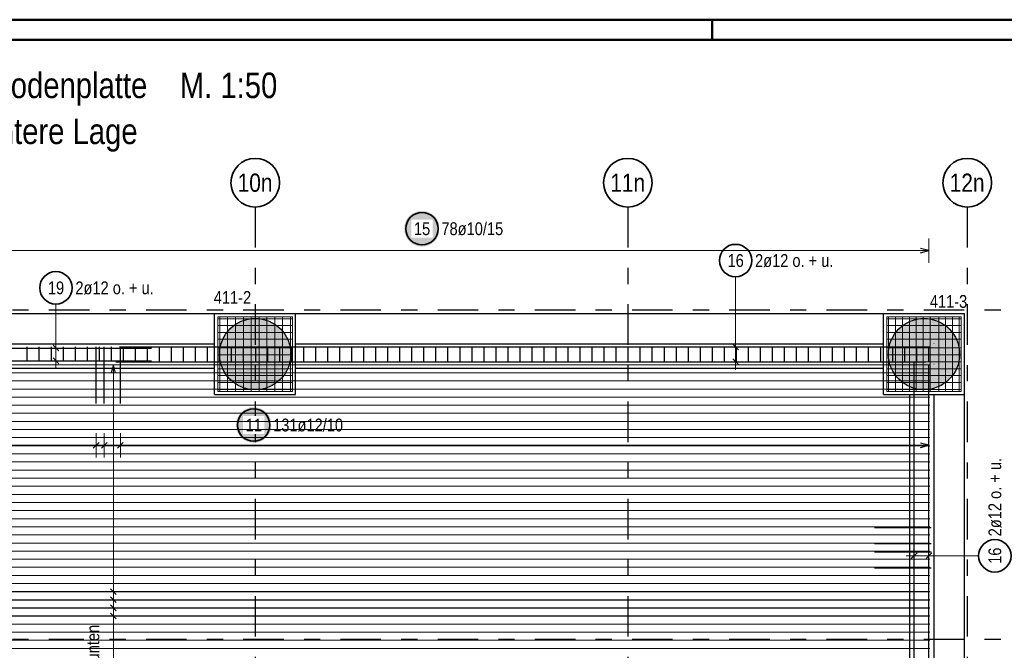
# Model space of a CAD drawing. Header units: millimetres. Extents: x -1.9 to 32.6, y 0 to 21.
# Tile 56 of 59: x 16 to 22, y 17.1 to 21. Entities that reach past the tile are written whole.
import ezdxf
from ezdxf.enums import TextEntityAlignment as Align

# ---------------------------------------------------------------- set-up
doc = ezdxf.new("R2010")
doc.units = ezdxf.units.MM
doc.linetypes.add('DASHDOTX2', pattern=[2, 1, -0.5, 0, -0.5])
doc.layers.add('Achsen', color=7, linetype='Continuous', lineweight=20)
doc.layers.add('nplo Bewehrung', color=7, linetype='Continuous', lineweight=20)
doc.styles.add('Arial Narrow', font='ARIALN.TTF')

msp = doc.modelspace()

# ---------------------------------------------------------------- hatches: boundary and pattern name
at = {"lineweight": 13, "true_color": 0xd7ffd7}
for points in [[(17.624988, 18.962544), (17.624968, 18.96551), (17.624908, 18.968475), (17.624808, 18.97144), (17.624668, 18.974403), (17.624488, 18.977364), (17.624269, 18.980322), (17.624009, 18.983277), (17.623709, 18.986228), (17.62337, 18.989175), (17.622991, 18.992117), (17.622573, 18.995054), (17.622115, 18.997984), (17.621617, 19.000908), (17.62108, 19.003826), (17.620504, 19.006736), (17.619888, 19.009637), (17.619234, 19.01253), (17.618541, 19.015415), (17.617808, 19.018289), (17.617037, 19.021153), (17.616228, 19.024007), (17.61538, 19.02685), (17.614494, 19.02968), (17.61357, 19.032499), (17.612607, 19.035305), (17.611607, 19.038098), (17.61057, 19.040877), (17.609495, 19.043641), (17.608383, 19.046391), (17.607234, 19.049126), (17.606048, 19.051845), (17.604826, 19.054548), (17.603567, 19.057234), (17.602273, 19.059903), (17.600942, 19.062554), (17.599576, 19.065187), (17.598174, 19.067801), (17.596738, 19.070396), (17.595266, 19.072971), (17.59376, 19.075527), (17.592219, 19.078062), (17.590645, 19.080576), (17.589036, 19.083068), (17.587395, 19.085539), (17.58572, 19.087987), (17.584012, 19.090412), (17.582272, 19.092814), (17.580499, 19.095193), (17.578695, 19.097547), (17.576859, 19.099877), (17.574992, 19.102182), (17.573093, 19.104461), (17.571165, 19.106715), (17.569206, 19.108942), (17.567217, 19.111143), (17.565199, 19.113317), (17.563151, 19.115463), (17.561075, 19.117582), (17.55897, 19.119672), (17.556838, 19.121734), (17.554678, 19.123767), (17.55249, 19.125771), (17.550276, 19.127744), (17.548036, 19.129688), (17.545769, 19.131602), (17.543477, 19.133485), (17.54116, 19.135336), (17.538817, 19.137157), (17.536451, 19.138945), (17.534061, 19.140702), (17.531647, 19.142426), (17.52921, 19.144117), (17.526751, 19.145775), (17.524269, 19.1474), (17.521766, 19.148992), (17.519241, 19.150549), (17.516696, 19.152073), (17.514131, 19.153562), (17.511545, 19.155016), (17.50894, 19.156435), (17.506317, 19.157819), (17.503675, 19.159167), (17.501015, 19.16048), (17.498337, 19.161757), (17.495643, 19.162997), (17.492932, 19.164201), (17.490205, 19.165369), (17.487463, 19.166499), (17.484705, 19.167593), (17.481933, 19.168649), (17.479147, 19.169668), (17.476348, 19.170649), (17.473536, 19.171592), (17.470711, 19.172497), (17.467874, 19.173364), (17.465026, 19.174193), (17.462167, 19.174983), (17.459297, 19.175735), (17.456418, 19.176448), (17.453529, 19.177122), (17.450632, 19.177757), (17.447726, 19.178352), (17.444812, 19.178909), (17.441892, 19.179426), (17.438964, 19.179904), (17.43603, 19.180343), (17.433091, 19.180741), (17.430147, 19.1811), (17.427197, 19.18142), (17.424244, 19.181699), (17.421288, 19.181939), (17.418328, 19.182139), (17.415366, 19.182299), (17.412402, 19.182419), (17.409437, 19.182499), (17.406471, 19.182539), (17.403505, 19.182539), (17.400539, 19.182499), (17.397574, 19.182419), (17.39461, 19.182299), (17.391648, 19.182139), (17.388688, 19.181939), (17.385732, 19.181699), (17.382779, 19.18142), (17.37983, 19.1811), (17.376885, 19.180741), (17.373946, 19.180343), (17.371012, 19.179904), (17.368084, 19.179426), (17.365164, 19.178909), (17.36225, 19.178352), (17.359344, 19.177757), (17.356447, 19.177122), (17.353558, 19.176448), (17.350679, 19.175735), (17.347809, 19.174983), (17.34495, 19.174193), (17.342102, 19.173364), (17.339265, 19.172497), (17.33644, 19.171592), (17.333628, 19.170649), (17.330829, 19.169668), (17.328043, 19.168649), (17.325271, 19.167593), (17.322513, 19.166499), (17.319771, 19.165369), (17.317044, 19.164201), (17.314333, 19.162997), (17.311639, 19.161757), (17.308961, 19.16048), (17.306301, 19.159167), (17.303659, 19.157819), (17.301036, 19.156435), (17.298431, 19.155016), (17.295845, 19.153562), (17.29328, 19.152073), (17.290735, 19.150549), (17.28821, 19.148992), (17.285707, 19.1474), (17.283225, 19.145775), (17.280766, 19.144117), (17.278329, 19.142426), (17.275915, 19.140702), (17.273525, 19.138945), (17.271159, 19.137157), (17.268816, 19.135336), (17.266499, 19.133485), (17.264207, 19.131602), (17.26194, 19.129688), (17.2597, 19.127744), (17.257486, 19.125771), (17.255298, 19.123767), (17.253138, 19.121734), (17.251006, 19.119672), (17.248901, 19.117582), (17.246825, 19.115463), (17.244777, 19.113317), (17.242759, 19.111143), (17.24077, 19.108942), (17.238811, 19.106715), (17.236883, 19.104461), (17.234985, 19.102182), (17.233117, 19.099877), (17.231281, 19.097547), (17.229477, 19.095193), (17.227704, 19.092814), (17.225964, 19.090412), (17.224256, 19.087987), (17.222581, 19.085539), (17.22094, 19.083068), (17.219331, 19.080576), (17.217757, 19.078062), (17.216216, 19.075527), (17.21471, 19.072971), (17.213239, 19.070396), (17.211802, 19.067801), (17.2104, 19.065187), (17.209034, 19.062554), (17.207703, 19.059903), (17.206409, 19.057234), (17.20515, 19.054548), (17.203928, 19.051845), (17.202742, 19.049126), (17.201593, 19.046391), (17.200481, 19.043641), (17.199406, 19.040877), (17.198369, 19.038098), (17.197369, 19.035305), (17.196407, 19.032499), (17.195482, 19.02968), (17.194596, 19.02685), (17.193748, 19.024007), (17.192939, 19.021153), (17.192168, 19.018289), (17.191436, 19.015415), (17.190742, 19.01253), (17.190088, 19.009637), (17.189472, 19.006736), (17.188896, 19.003826), (17.188359, 19.000908), (17.187861, 18.997984), (17.187403, 18.995054), (17.186985, 18.992117), (17.186606, 18.989175), (17.186267, 18.986228), (17.185967, 18.983277), (17.185708, 18.980322), (17.185488, 18.977364), (17.185308, 18.974403), (17.185168, 18.97144), (17.185068, 18.968475), (17.185008, 18.96551), (17.184988, 18.962544), (17.185008, 18.959577), (17.185068, 18.956612), (17.185168, 18.953647), (17.185308, 18.950684), (17.185488, 18.947723), (17.185708, 18.944765), (17.185967, 18.94181), (17.186267, 18.938859), (17.186606, 18.935912), (17.186985, 18.93297), (17.187403, 18.930034), (17.187861, 18.927103), (17.188359, 18.924179), (17.188896, 18.921261), (17.189472, 18.918352), (17.190088, 18.91545), (17.190742, 18.912557), (17.191436, 18.909673), (17.192168, 18.906798), (17.192939, 18.903934), (17.193748, 18.90108), (17.194596, 18.898238), (17.195482, 18.895407), (17.196407, 18.892588), (17.197369, 18.889782), (17.198369, 18.88699), (17.199406, 18.884211), (17.200481, 18.881446), (17.201593, 18.878696), (17.202742, 18.875961), (17.203928, 18.873242), (17.20515, 18.870539), (17.206409, 18.867853), (17.207703, 18.865185), (17.209034, 18.862534), (17.2104, 18.859901), (17.211802, 18.857286), (17.213239, 18.854691), (17.21471, 18.852116), (17.216216, 18.84956), (17.217757, 18.847025), (17.219331, 18.844511), (17.22094, 18.842019), (17.222581, 18.839548), (17.224256, 18.8371), (17.225964, 18.834675), (17.227704, 18.832273), (17.229477, 18.829894), (17.231281, 18.82754), (17.233117, 18.82521), (17.234985, 18.822905), (17.236883, 18.820626), (17.238811, 18.818372), (17.24077, 18.816145), (17.242759, 18.813944), (17.244777, 18.81177), (17.246825, 18.809624), (17.248901, 18.807505), (17.251006, 18.805415), (17.253138, 18.803353), (17.255298, 18.80132), (17.257486, 18.799317), (17.2597, 18.797343), (17.26194, 18.795399), (17.264207, 18.793485), (17.266499, 18.791603), (17.268816, 18.789751), (17.271159, 18.787931), (17.273525, 18.786142), (17.275915, 18.784386), (17.278329, 18.782662), (17.280766, 18.78097), (17.283225, 18.779312), (17.285707, 18.777687), (17.28821, 18.776095), (17.290735, 18.774538), (17.29328, 18.773014), (17.295845, 18.771526), (17.298431, 18.770071), (17.301036, 18.768652), (17.303659, 18.767268), (17.306301, 18.76592), (17.308961, 18.764607), (17.311639, 18.76333), (17.314333, 18.76209), (17.317044, 18.760886), (17.319771, 18.759718), (17.322513, 18.758588), (17.325271, 18.757494), (17.328043, 18.756438), (17.330829, 18.75542), (17.333628, 18.754438), (17.33644, 18.753495), (17.339265, 18.75259), (17.342102, 18.751723), (17.34495, 18.750894), (17.347809, 18.750104), (17.350679, 18.749352), (17.353558, 18.74864), (17.356447, 18.747966), (17.359344, 18.747331), (17.36225, 18.746735), (17.365164, 18.746178), (17.368084, 18.745661), (17.371012, 18.745183), (17.373946, 18.744745), (17.376885, 18.744346), (17.37983, 18.743987), (17.382779, 18.743668), (17.385732, 18.743388), (17.388688, 18.743148), (17.391648, 18.742948), (17.39461, 18.742789), (17.397574, 18.742669), (17.400539, 18.742589), (17.403505, 18.742549), (17.406471, 18.742549), (17.409437, 18.742589), (17.412402, 18.742669), (17.415366, 18.742789), (17.418328, 18.742948), (17.421288, 18.743148), (17.424244, 18.743388), (17.427197, 18.743668), (17.430147, 18.743987), (17.433091, 18.744346), (17.43603, 18.744745), (17.438964, 18.745183), (17.441892, 18.745661), (17.444812, 18.746178), (17.447726, 18.746735), (17.450632, 18.747331), (17.453529, 18.747966), (17.456418, 18.74864), (17.459297, 18.749352), (17.462167, 18.750104), (17.465026, 18.750894), (17.467874, 18.751723), (17.470711, 18.75259), (17.473536, 18.753495), (17.476348, 18.754438), (17.479147, 18.75542), (17.481933, 18.756438), (17.484705, 18.757494), (17.487463, 18.758588), (17.490205, 18.759718), (17.492932, 18.760886), (17.495643, 18.76209), (17.498337, 18.76333), (17.501015, 18.764607), (17.503675, 18.76592), (17.506317, 18.767268), (17.50894, 18.768652), (17.511545, 18.770071), (17.514131, 18.771526), (17.516696, 18.773014), (17.519241, 18.774538), (17.521766, 18.776095), (17.524269, 18.777687), (17.526751, 18.779312), (17.52921, 18.78097), (17.531647, 18.782662), (17.534061, 18.784386), (17.536451, 18.786142), (17.538817, 18.787931), (17.54116, 18.789751), (17.543477, 18.791603), (17.545769, 18.793485), (17.548036, 18.795399), (17.550276, 18.797343), (17.55249, 18.799317), (17.554678, 18.80132), (17.556838, 18.803353), (17.55897, 18.805415), (17.561075, 18.807505), (17.563151, 18.809624), (17.565199, 18.81177), (17.567217, 18.813944), (17.569206, 18.816145), (17.571165, 18.818372), (17.573093, 18.820626), (17.574992, 18.822905), (17.576859, 18.82521), (17.578695, 18.82754), (17.580499, 18.829894), (17.582272, 18.832273), (17.584012, 18.834675), (17.58572, 18.8371), (17.587395, 18.839548), (17.589036, 18.842019), (17.590645, 18.844511), (17.592219, 18.847025), (17.59376, 18.84956), (17.595266, 18.852116), (17.596738, 18.854691), (17.598174, 18.857286), (17.599576, 18.859901), (17.600942, 18.862534), (17.602273, 18.865185), (17.603567, 18.867853), (17.604826, 18.870539), (17.606048, 18.873242), (17.607234, 18.875961), (17.608383, 18.878696), (17.609495, 18.881446), (17.61057, 18.884211), (17.611607, 18.88699), (17.612607, 18.889782), (17.61357, 18.892588), (17.614494, 18.895407), (17.61538, 18.898238), (17.616228, 18.90108), (17.617037, 18.903934), (17.617808, 18.906798), (17.618541, 18.909673), (17.619234, 18.912557), (17.619888, 18.91545), (17.620504, 18.918352), (17.62108, 18.921261), (17.621617, 18.924179), (17.622115, 18.927103), (17.622573, 18.930034), (17.622991, 18.93297), (17.62337, 18.935912), (17.623709, 18.938859), (17.624009, 18.94181), (17.624269, 18.944765), (17.624488, 18.947723), (17.624668, 18.950684), (17.624808, 18.953647), (17.624908, 18.956612), (17.624968, 18.959577)], [(21.753167, 18.962544), (21.753147, 18.96551), (21.753087, 18.968475), (21.752987, 18.97144), (21.752848, 18.974403), (21.752668, 18.977364), (21.752448, 18.980322), (21.752188, 18.983277), (21.751889, 18.986228), (21.75155, 18.989175), (21.751171, 18.992117), (21.750752, 18.995054), (21.750294, 18.997984), (21.749796, 19.000908), (21.749259, 19.003826), (21.748683, 19.006736), (21.748068, 19.009637), (21.747413, 19.01253), (21.74672, 19.015415), (21.745988, 19.018289), (21.745217, 19.021153), (21.744407, 19.024007), (21.743559, 19.02685), (21.742673, 19.02968), (21.741749, 19.032499), (21.740787, 19.035305), (21.739787, 19.038098), (21.738749, 19.040877), (21.737675, 19.043641), (21.736562, 19.046391), (21.735414, 19.049126), (21.734228, 19.051845), (21.733005, 19.054548), (21.731747, 19.057234), (21.730452, 19.059903), (21.729121, 19.062554), (21.727755, 19.065187), (21.726354, 19.067801), (21.724917, 19.070396), (21.723445, 19.072971), (21.721939, 19.075527), (21.720399, 19.078062), (21.718824, 19.080576), (21.717216, 19.083068), (21.715574, 19.085539), (21.713899, 19.087987), (21.712191, 19.090412), (21.710451, 19.092814), (21.708679, 19.095193), (21.706874, 19.097547), (21.705038, 19.099877), (21.703171, 19.102182), (21.701273, 19.104461), (21.699344, 19.106715), (21.697385, 19.108942), (21.695396, 19.111143), (21.693378, 19.113317), (21.691331, 19.115463), (21.689254, 19.117582), (21.68715, 19.119672), (21.685017, 19.121734), (21.682857, 19.123767), (21.68067, 19.125771), (21.678456, 19.127744), (21.676215, 19.129688), (21.673948, 19.131602), (21.671656, 19.133485), (21.669339, 19.135336), (21.666997, 19.137157), (21.66463, 19.138945), (21.66224, 19.140702), (21.659826, 19.142426), (21.657389, 19.144117), (21.65493, 19.145775), (21.652448, 19.1474), (21.649945, 19.148992), (21.647421, 19.150549), (21.644876, 19.152073), (21.64231, 19.153562), (21.639725, 19.155016), (21.63712, 19.156435), (21.634496, 19.157819), (21.631854, 19.159167), (21.629194, 19.16048), (21.626517, 19.161757), (21.623822, 19.162997), (21.621111, 19.164201), (21.618384, 19.165369), (21.615642, 19.166499), (21.612885, 19.167593), (21.610113, 19.168649), (21.607327, 19.169668), (21.604527, 19.170649), (21.601715, 19.171592), (21.59889, 19.172497), (21.596054, 19.173364), (21.593205, 19.174193), (21.590346, 19.174983), (21.587477, 19.175735), (21.584597, 19.176448), (21.581709, 19.177122), (21.578811, 19.177757), (21.575905, 19.178352), (21.572992, 19.178909), (21.570071, 19.179426), (21.567143, 19.179904), (21.56421, 19.180343), (21.56127, 19.180741), (21.558326, 19.1811), (21.555377, 19.18142), (21.552424, 19.181699), (21.549467, 19.181939), (21.546508, 19.182139), (21.543546, 19.182299), (21.540582, 19.182419), (21.537617, 19.182499), (21.534651, 19.182539), (21.531684, 19.182539), (21.528718, 19.182499), (21.525753, 19.182419), (21.522789, 19.182299), (21.519827, 19.182139), (21.516868, 19.181939), (21.513911, 19.181699), (21.510958, 19.18142), (21.508009, 19.1811), (21.505064, 19.180741), (21.502125, 19.180343), (21.499191, 19.179904), (21.496264, 19.179426), (21.493343, 19.178909), (21.490429, 19.178352), (21.487524, 19.177757), (21.484626, 19.177122), (21.481737, 19.176448), (21.478858, 19.175735), (21.475988, 19.174983), (21.473129, 19.174193), (21.470281, 19.173364), (21.467444, 19.172497), (21.46462, 19.171592), (21.461807, 19.170649), (21.459008, 19.169668), (21.456222, 19.168649), (21.45345, 19.167593), (21.450693, 19.166499), (21.44795, 19.165369), (21.445224, 19.164201), (21.442513, 19.162997), (21.439818, 19.161757), (21.437141, 19.16048), (21.434481, 19.159167), (21.431839, 19.157819), (21.429215, 19.156435), (21.42661, 19.155016), (21.424025, 19.153562), (21.421459, 19.152073), (21.418914, 19.150549), (21.41639, 19.148992), (21.413886, 19.1474), (21.411405, 19.145775), (21.408945, 19.144117), (21.406509, 19.142426), (21.404095, 19.140702), (21.401704, 19.138945), (21.399338, 19.137157), (21.396996, 19.135336), (21.394678, 19.133485), (21.392386, 19.131602), (21.39012, 19.129688), (21.387879, 19.127744), (21.385665, 19.125771), (21.383478, 19.123767), (21.381317, 19.121734), (21.379185, 19.119672), (21.37708, 19.117582), (21.375004, 19.115463), (21.372957, 19.113317), (21.370939, 19.111143), (21.36895, 19.108942), (21.366991, 19.106715), (21.365062, 19.104461), (21.363164, 19.102182), (21.361297, 19.099877), (21.359461, 19.097547), (21.357656, 19.095193), (21.355884, 19.092814), (21.354143, 19.090412), (21.352436, 19.087987), (21.350761, 19.085539), (21.349119, 19.083068), (21.347511, 19.080576), (21.345936, 19.078062), (21.344396, 19.075527), (21.342889, 19.072971), (21.341418, 19.070396), (21.339981, 19.067801), (21.33858, 19.065187), (21.337213, 19.062554), (21.335883, 19.059903), (21.334588, 19.057234), (21.333329, 19.054548), (21.332107, 19.051845), (21.330921, 19.049126), (21.329772, 19.046391), (21.32866, 19.043641), (21.327585, 19.040877), (21.326548, 19.038098), (21.325548, 19.035305), (21.324586, 19.032499), (21.323662, 19.02968), (21.322776, 19.02685), (21.321928, 19.024007), (21.321118, 19.021153), (21.320347, 19.018289), (21.319615, 19.015415), (21.318921, 19.01253), (21.318267, 19.009637), (21.317652, 19.006736), (21.317075, 19.003826), (21.316538, 19.000908), (21.316041, 18.997984), (21.315583, 18.995054), (21.315164, 18.992117), (21.314785, 18.989175), (21.314446, 18.986228), (21.314147, 18.983277), (21.313887, 18.980322), (21.313667, 18.977364), (21.313487, 18.974403), (21.313347, 18.97144), (21.313247, 18.968475), (21.313187, 18.96551), (21.313167, 18.962544), (21.313187, 18.959577), (21.313247, 18.956612), (21.313347, 18.953647), (21.313487, 18.950684), (21.313667, 18.947723), (21.313887, 18.944765), (21.314147, 18.94181), (21.314446, 18.938859), (21.314785, 18.935912), (21.315164, 18.93297), (21.315583, 18.930034), (21.316041, 18.927103), (21.316538, 18.924179), (21.317075, 18.921261), (21.317652, 18.918352), (21.318267, 18.91545), (21.318921, 18.912557), (21.319615, 18.909673), (21.320347, 18.906798), (21.321118, 18.903934), (21.321928, 18.90108), (21.322776, 18.898238), (21.323662, 18.895407), (21.324586, 18.892588), (21.325548, 18.889782), (21.326548, 18.88699), (21.327585, 18.884211), (21.32866, 18.881446), (21.329772, 18.878696), (21.330921, 18.875961), (21.332107, 18.873242), (21.333329, 18.870539), (21.334588, 18.867853), (21.335883, 18.865185), (21.337213, 18.862534), (21.33858, 18.859901), (21.339981, 18.857286), (21.341418, 18.854691), (21.342889, 18.852116), (21.344396, 18.84956), (21.345936, 18.847025), (21.347511, 18.844511), (21.349119, 18.842019), (21.350761, 18.839548), (21.352436, 18.8371), (21.354143, 18.834675), (21.355884, 18.832273), (21.357656, 18.829894), (21.359461, 18.82754), (21.361297, 18.82521), (21.363164, 18.822905), (21.365062, 18.820626), (21.366991, 18.818372), (21.36895, 18.816145), (21.370939, 18.813944), (21.372957, 18.81177), (21.375004, 18.809624), (21.37708, 18.807505), (21.379185, 18.805415), (21.381317, 18.803353), (21.383478, 18.80132), (21.385665, 18.799317), (21.387879, 18.797343), (21.39012, 18.795399), (21.392386, 18.793485), (21.394678, 18.791603), (21.396996, 18.789751), (21.399338, 18.787931), (21.401704, 18.786142), (21.404095, 18.784386), (21.406509, 18.782662), (21.408945, 18.78097), (21.411405, 18.779312), (21.413886, 18.777687), (21.41639, 18.776095), (21.418914, 18.774538), (21.421459, 18.773014), (21.424025, 18.771526), (21.42661, 18.770071), (21.429215, 18.768652), (21.431839, 18.767268), (21.434481, 18.76592), (21.437141, 18.764607), (21.439818, 18.76333), (21.442513, 18.76209), (21.445224, 18.760886), (21.44795, 18.759718), (21.450693, 18.758588), (21.45345, 18.757494), (21.456222, 18.756438), (21.459008, 18.75542), (21.461807, 18.754438), (21.46462, 18.753495), (21.467444, 18.75259), (21.470281, 18.751723), (21.473129, 18.750894), (21.475988, 18.750104), (21.478858, 18.749352), (21.481737, 18.74864), (21.484626, 18.747966), (21.487524, 18.747331), (21.490429, 18.746735), (21.493343, 18.746178), (21.496264, 18.745661), (21.499191, 18.745183), (21.502125, 18.744745), (21.505064, 18.744346), (21.508009, 18.743987), (21.510958, 18.743668), (21.513911, 18.743388), (21.516868, 18.743148), (21.519827, 18.742948), (21.522789, 18.742789), (21.525753, 18.742669), (21.528718, 18.742589), (21.531684, 18.742549), (21.534651, 18.742549), (21.537617, 18.742589), (21.540582, 18.742669), (21.543546, 18.742789), (21.546508, 18.742948), (21.549467, 18.743148), (21.552424, 18.743388), (21.555377, 18.743668), (21.558326, 18.743987), (21.56127, 18.744346), (21.56421, 18.744745), (21.567143, 18.745183), (21.570071, 18.745661), (21.572992, 18.746178), (21.575905, 18.746735), (21.578811, 18.747331), (21.581709, 18.747966), (21.584597, 18.74864), (21.587477, 18.749352), (21.590346, 18.750104), (21.593205, 18.750894), (21.596054, 18.751723), (21.59889, 18.75259), (21.601715, 18.753495), (21.604527, 18.754438), (21.607327, 18.75542), (21.610113, 18.756438), (21.612885, 18.757494), (21.615642, 18.758588), (21.618384, 18.759718), (21.621111, 18.760886), (21.623822, 18.76209), (21.626517, 18.76333), (21.629194, 18.764607), (21.631854, 18.76592), (21.634496, 18.767268), (21.63712, 18.768652), (21.639725, 18.770071), (21.64231, 18.771526), (21.644876, 18.773014), (21.647421, 18.774538), (21.649945, 18.776095), (21.652448, 18.777687), (21.65493, 18.779312), (21.657389, 18.78097), (21.659826, 18.782662), (21.66224, 18.784386), (21.66463, 18.786142), (21.666997, 18.787931), (21.669339, 18.789751), (21.671656, 18.791603), (21.673948, 18.793485), (21.676215, 18.795399), (21.678456, 18.797343), (21.68067, 18.799317), (21.682857, 18.80132), (21.685017, 18.803353), (21.68715, 18.805415), (21.689254, 18.807505), (21.691331, 18.809624), (21.693378, 18.81177), (21.695396, 18.813944), (21.697385, 18.816145), (21.699344, 18.818372), (21.701273, 18.820626), (21.703171, 18.822905), (21.705038, 18.82521), (21.706874, 18.82754), (21.708679, 18.829894), (21.710451, 18.832273), (21.712191, 18.834675), (21.713899, 18.8371), (21.715574, 18.839548), (21.717216, 18.842019), (21.718824, 18.844511), (21.720399, 18.847025), (21.721939, 18.84956), (21.723445, 18.852116), (21.724917, 18.854691), (21.726354, 18.857286), (21.727755, 18.859901), (21.729121, 18.862534), (21.730452, 18.865185), (21.731747, 18.867853), (21.733005, 18.870539), (21.734228, 18.873242), (21.735414, 18.875961), (21.736562, 18.878696), (21.737675, 18.881446), (21.738749, 18.884211), (21.739787, 18.88699), (21.740787, 18.889782), (21.741749, 18.892588), (21.742673, 18.895407), (21.743559, 18.898238), (21.744407, 18.90108), (21.745217, 18.903934), (21.745988, 18.906798), (21.74672, 18.909673), (21.747413, 18.912557), (21.748068, 18.91545), (21.748683, 18.918352), (21.749259, 18.921261), (21.749796, 18.924179), (21.750294, 18.927103), (21.750752, 18.930034), (21.751171, 18.93297), (21.75155, 18.935912), (21.751889, 18.938859), (21.752188, 18.94181), (21.752448, 18.944765), (21.752668, 18.947723), (21.752848, 18.950684), (21.752987, 18.953647), (21.753087, 18.956612), (21.753147, 18.959577)]]:
    msp.add_hatch(color=254, dxfattribs=at).paths.add_polyline_path(points)
at = {"layer": 'Achsen', "lineweight": 25, "true_color": 0xffffff}
for points in [[(18.544429, 19.735808), (18.544362, 19.739646), (18.544161, 19.743481), (18.543826, 19.747306), (18.543358, 19.751117), (18.542758, 19.754909), (18.542025, 19.758678), (18.541161, 19.762419), (18.540168, 19.766128), (18.539045, 19.769799), (18.537795, 19.77343), (18.536419, 19.777014), (18.534919, 19.780549), (18.533296, 19.784028), (18.531553, 19.787449), (18.529692, 19.790808), (18.527714, 19.794099), (18.525623, 19.797319), (18.523421, 19.800464), (18.52111, 19.80353), (18.518694, 19.806514), (18.516175, 19.809412), (18.513556, 19.81222), (18.510841, 19.814935), (18.508033, 19.817553), (18.505135, 19.820072), (18.502152, 19.822489), (18.499085, 19.824799), (18.49594, 19.827002), (18.49272, 19.829093), (18.489429, 19.83107), (18.486071, 19.832932), (18.48265, 19.834675), (18.47917, 19.836298), (18.475635, 19.837798), (18.472051, 19.839174), (18.468421, 19.840424), (18.464749, 19.841546), (18.46104, 19.84254), (18.457299, 19.843404), (18.45353, 19.844136), (18.449738, 19.844737), (18.445927, 19.845205), (18.442102, 19.84554), (18.438268, 19.845741), (18.434429, 19.845808), (18.43059, 19.845741), (18.426756, 19.84554), (18.422931, 19.845205), (18.41912, 19.844737), (18.415327, 19.844136), (18.411558, 19.843404), (18.407817, 19.84254), (18.404109, 19.841546), (18.400437, 19.840424), (18.396807, 19.839174), (18.393222, 19.837798), (18.389688, 19.836298), (18.386208, 19.834675), (18.382787, 19.832932), (18.379429, 19.83107), (18.376138, 19.829093), (18.372918, 19.827002), (18.369772, 19.824799), (18.366706, 19.822489), (18.363722, 19.820072), (18.360824, 19.817553), (18.358016, 19.814935), (18.355301, 19.81222), (18.352683, 19.809412), (18.350164, 19.806514), (18.347748, 19.80353), (18.345437, 19.800464), (18.343235, 19.797319), (18.341143, 19.794099), (18.339166, 19.790808), (18.337305, 19.787449), (18.335561, 19.784028), (18.333939, 19.780549), (18.332439, 19.777014), (18.331063, 19.77343), (18.329813, 19.769799), (18.32869, 19.766128), (18.327696, 19.762419), (18.326833, 19.758678), (18.3261, 19.754909), (18.325499, 19.751117), (18.325031, 19.747306), (18.324697, 19.743481), (18.324496, 19.739646), (18.324429, 19.735808), (18.324496, 19.731969), (18.324697, 19.728134), (18.325031, 19.724309), (18.325499, 19.720498), (18.3261, 19.716706), (18.326833, 19.712937), (18.327696, 19.709196), (18.32869, 19.705487), (18.329813, 19.701816), (18.331063, 19.698185), (18.332439, 19.694601), (18.333939, 19.691067), (18.335561, 19.687587), (18.337305, 19.684166), (18.339166, 19.680808), (18.341143, 19.677516), (18.343235, 19.674296), (18.345437, 19.671151), (18.347748, 19.668085), (18.350164, 19.665101), (18.352683, 19.662203), (18.355301, 19.659395), (18.358016, 19.65668), (18.360824, 19.654062), (18.363722, 19.651543), (18.366706, 19.649126), (18.369772, 19.646816), (18.372918, 19.644613), (18.376138, 19.642522), (18.379429, 19.640545), (18.382787, 19.638683), (18.386208, 19.63694), (18.389688, 19.635318), (18.393222, 19.633817), (18.396807, 19.632441), (18.400437, 19.631191), (18.404109, 19.630069), (18.407817, 19.629075), (18.411558, 19.628211), (18.415327, 19.627479), (18.41912, 19.626878), (18.422931, 19.62641), (18.426756, 19.626075), (18.43059, 19.625875), (18.434429, 19.625808), (18.438268, 19.625875), (18.442102, 19.626075), (18.445927, 19.62641), (18.449738, 19.626878), (18.45353, 19.627479), (18.457299, 19.628211), (18.46104, 19.629075), (18.464749, 19.630069), (18.468421, 19.631191), (18.472051, 19.632441), (18.475635, 19.633817), (18.47917, 19.635318), (18.48265, 19.63694), (18.486071, 19.638683), (18.489429, 19.640545), (18.49272, 19.642522), (18.49594, 19.644613), (18.499085, 19.646816), (18.502152, 19.649126), (18.505135, 19.651543), (18.508033, 19.654062), (18.510841, 19.65668), (18.513556, 19.659395), (18.516175, 19.662203), (18.518694, 19.665101), (18.52111, 19.668085), (18.523421, 19.671151), (18.525623, 19.674296), (18.527714, 19.677516), (18.529692, 19.680808), (18.531553, 19.684166), (18.533296, 19.687587), (18.534919, 19.691067), (18.536419, 19.694601), (18.537795, 19.698185), (18.539045, 19.701816), (18.540168, 19.705487), (18.541161, 19.709196), (18.542025, 19.712937), (18.542758, 19.716706), (18.543358, 19.720498), (18.543826, 19.724309), (18.544161, 19.728134)], [(17.505834, 18.525), (17.505767, 18.528839), (17.505566, 18.532673), (17.505232, 18.536498), (17.504764, 18.540309), (17.504163, 18.544101), (17.503431, 18.54787), (17.502567, 18.551611), (17.501573, 18.55532), (17.500451, 18.558992), (17.499201, 18.562622), (17.497825, 18.566207), (17.496324, 18.569741), (17.494702, 18.573221), (17.492959, 18.576642), (17.491097, 18.58), (17.48912, 18.583291), (17.487028, 18.586511), (17.484826, 18.589656), (17.482516, 18.592723), (17.480099, 18.595707), (17.47758, 18.598604), (17.474962, 18.601412), (17.472247, 18.604127), (17.469439, 18.606746), (17.466541, 18.609265), (17.463557, 18.611681), (17.460491, 18.613992), (17.457346, 18.616194), (17.454125, 18.618285), (17.450834, 18.620263), (17.447476, 18.622124), (17.444055, 18.623867), (17.440575, 18.62549), (17.437041, 18.62699), (17.433457, 18.628366), (17.429826, 18.629616), (17.426154, 18.630739), (17.422446, 18.631733), (17.418705, 18.632596), (17.414936, 18.633329), (17.411143, 18.633929), (17.407332, 18.634397), (17.403508, 18.634732), (17.399673, 18.634933), (17.395834, 18.635), (17.391995, 18.634933), (17.388161, 18.634732), (17.384336, 18.634397), (17.380525, 18.633929), (17.376733, 18.633329), (17.372964, 18.632596), (17.369223, 18.631733), (17.365514, 18.630739), (17.361842, 18.629616), (17.358212, 18.628366), (17.354628, 18.62699), (17.351093, 18.62549), (17.347614, 18.623867), (17.344192, 18.622124), (17.340834, 18.620263), (17.337543, 18.618285), (17.334323, 18.616194), (17.331178, 18.613992), (17.328112, 18.611681), (17.325128, 18.609265), (17.32223, 18.606746), (17.319422, 18.604127), (17.316707, 18.601412), (17.314088, 18.598604), (17.311569, 18.595707), (17.309153, 18.592723), (17.306842, 18.589656), (17.30464, 18.586511), (17.302549, 18.583291), (17.300572, 18.58), (17.29871, 18.576642), (17.296967, 18.573221), (17.295344, 18.569741), (17.293844, 18.566207), (17.292468, 18.562622), (17.291218, 18.558992), (17.290096, 18.55532), (17.289102, 18.551611), (17.288238, 18.54787), (17.287505, 18.544101), (17.286905, 18.540309), (17.286437, 18.536498), (17.286102, 18.532673), (17.285901, 18.528839), (17.285834, 18.525), (17.285901, 18.521161), (17.286102, 18.517327), (17.286437, 18.513502), (17.286905, 18.509691), (17.287505, 18.505899), (17.288238, 18.50213), (17.289102, 18.498389), (17.290096, 18.49468), (17.291218, 18.491008), (17.292468, 18.487378), (17.293844, 18.483793), (17.295344, 18.480259), (17.296967, 18.476779), (17.29871, 18.473358), (17.300572, 18.47), (17.302549, 18.466709), (17.30464, 18.463489), (17.306842, 18.460344), (17.309153, 18.457277), (17.311569, 18.454293), (17.314088, 18.451396), (17.316707, 18.448588), (17.319422, 18.445873), (17.32223, 18.443254), (17.325128, 18.440735), (17.328112, 18.438319), (17.331178, 18.436008), (17.334323, 18.433806), (17.337543, 18.431715), (17.340834, 18.429737), (17.344192, 18.427876), (17.347614, 18.426133), (17.351093, 18.42451), (17.354628, 18.42301), (17.358212, 18.421634), (17.361842, 18.420384), (17.365514, 18.419261), (17.369223, 18.418267), (17.372964, 18.417404), (17.376733, 18.416671), (17.380525, 18.416071), (17.384336, 18.415603), (17.388161, 18.415268), (17.391995, 18.415067), (17.395834, 18.415), (17.399673, 18.415067), (17.403508, 18.415268), (17.407332, 18.415603), (17.411143, 18.416071), (17.414936, 18.416671), (17.418705, 18.417404), (17.422446, 18.418267), (17.426154, 18.419261), (17.429826, 18.420384), (17.433457, 18.421634), (17.437041, 18.42301), (17.440575, 18.42451), (17.444055, 18.426133), (17.447476, 18.427876), (17.450834, 18.429737), (17.454125, 18.431715), (17.457346, 18.433806), (17.460491, 18.436008), (17.463557, 18.438319), (17.466541, 18.440735), (17.469439, 18.443254), (17.472247, 18.445873), (17.474962, 18.448588), (17.47758, 18.451396), (17.480099, 18.454293), (17.482516, 18.457277), (17.484826, 18.460344), (17.487028, 18.463489), (17.48912, 18.466709), (17.491097, 18.47), (17.492959, 18.473358), (17.494702, 18.476779), (17.496324, 18.480259), (17.497825, 18.483793), (17.499201, 18.487378), (17.500451, 18.491008), (17.501573, 18.49468), (17.502567, 18.498389), (17.503431, 18.50213), (17.504163, 18.505899), (17.504764, 18.509691), (17.505232, 18.513502), (17.505566, 18.517327)]]:
    msp.add_hatch(color=7, dxfattribs=at).paths.add_polyline_path(points)

# ---------------------------------------------------------------- linework, layer by layer
at = {"color": 4, "linetype": 'Continuous', "lineweight": 50}
for p, q in [((29.725, 21.025), (0, 21.025)), ((20.225, 21.025), (20.225, 20.9)), ((29.6, 20.9), (0.5, 20.9))]:
    msp.add_line(p, q, dxfattribs=at)
at = {"color": 5, "linetype": 'Continuous', "lineweight": 18, "ltscale": 2}
for p, q in [((16.175, 19.271054), (16.175, 19.049847)), ((16.175, 18.870707), (16.175, 19.049847)), ((16.1, 18.999847), (16.25, 18.999847)), ((16.1, 18.920707), (16.25, 18.920707))]:
    msp.add_line(p, q, dxfattribs=at)
at = {"color": 3, "linetype": 'Continuous', "lineweight": 25}
for p, q in [((15.355281, 19.212544), (17.154602, 19.212544)), ((17.154602, 18.712544), (17.154602, 19.212544)), ((17.154602, 19.212544), (17.654602, 19.212544)), ((17.654602, 18.712544), (17.654602, 19.212544)), ((17.654602, 19.212544), (21.282781, 19.212544)), ((21.282781, 18.712544), (21.282781, 19.212544)), ((21.282781, 19.212544), (21.782781, 19.212544)), ((21.782781, 18.712544), (21.782781, 19.212544)), ((15.355281, 19.025044), (17.154602, 19.025044)), ((17.654602, 19.025044), (21.282781, 19.025044)), ((15.355281, 18.875044), (17.154602, 18.875044)), ((17.654602, 18.875044), (21.282781, 18.875044)), ((17.154602, 18.712544), (17.654602, 18.712544)), ((21.282781, 18.712544), (21.782781, 18.712544)), ((21.445049, 16.375039), (21.445049, 18.712544)), ((21.595049, 16.375039), (21.595049, 18.712544)), ((21.782781, 16.375039), (21.782781, 18.712544))]:
    msp.add_line(p, q, dxfattribs=at)
at = {"color": 3, "linetype": 'Continuous', "lineweight": 25, "ltscale": 2}
for p, q in [((15.148337, 18.999847), (16.76465, 18.999847)), ((16.157322, 19.017525), (16.192678, 18.98217)), ((15.148337, 18.920707), (16.76465, 18.920707)), ((16.157322, 18.938385), (16.192678, 18.903029))]:
    msp.add_line(p, q, dxfattribs=at)
at = {"color": 2, "linetype": 'Continuous', "lineweight": 35, "ltscale": 2}
msp.add_circle((16.175, 19.371054), 0.1, dxfattribs=at)
at = {"color": 9, "linetype": 'Continuous', "lineweight": 0}
msp.add_circle((21.594961, 18.900042), 0.000555, dxfattribs=at)
at = {"layer": 'Achsen', "color": 3, "linetype": 'DASHDOTX2', "lineweight": 25, "ltscale": 0.25}
for p, q in [((17.404965, 19.869562), (17.404965, 10.31573)), ((19.704965, 19.869562), (19.704965, 10.31573)), ((21.799965, 19.869562), (21.799965, 10.31573)), ((14.331419, 19.235042), (25.285818, 19.235042)), ((14.331419, 17.205042), (25.285818, 17.205042))]:
    msp.add_line(p, q, dxfattribs=at)
at = {"layer": 'Achsen', "color": 5, "linetype": 'Continuous', "lineweight": 18, "ltscale": 2}
for p, q in [((21.562461, 19.525424), (21.562461, 19.675424)), ((21.562461, 19.600424), (15.849961, 19.600424)), ((20.370164, 19.439441), (20.370164, 19.056815)), ((20.370164, 18.865622), (20.370164, 19.056815)), ((20.295164, 19.006815), (20.445164, 19.006815)), ((20.295164, 18.915622), (20.445164, 18.915622)), ((16.604833, 18.897044), (16.454833, 18.897044)), ((16.529833, 12.948045), (16.529833, 18.897044)), ((16.42323, 18.325), (16.42323, 18.475)), ((16.473122, 18.325), (16.473122, 18.475)), ((16.572904, 18.325), (16.572904, 18.475)), ((21.562049, 18.325), (21.562049, 18.475)), ((21.562049, 18.4), (15.076161, 18.4)), ((21.472202, 17.643313), (21.472202, 17.793313)), ((21.563395, 17.643313), (21.563395, 17.793313)), ((21.613395, 17.718313), (21.422202, 17.718313)), ((21.870366, 17.718313), (21.613395, 17.718313)), ((16.454833, 17.497279), (16.604833, 17.497279)), ((16.454833, 17.447288), (16.604833, 17.447288)), ((16.454833, 17.397296), (16.604833, 17.397296)), ((16.454833, 17.347305), (16.604833, 17.347305))]:
    msp.add_line(p, q, dxfattribs=at)
at = {"layer": 'Achsen', "color": 3, "linetype": 'Continuous', "lineweight": 25, "ltscale": 2}
for p, q in [((21.562461, 19.600424), (21.512461, 19.613821)), ((21.512461, 19.587026), (21.562461, 19.600424)), ((20.352487, 19.024492), (20.387842, 18.989137)), ((15.998338, 18.917542), (15.998338, 19.007542)), ((16.072526, 18.917542), (16.072526, 19.007542)), ((16.146714, 18.917542), (16.146714, 19.007542)), ((16.220903, 18.917542), (16.220903, 19.007542)), ((16.295091, 18.917542), (16.295091, 19.007542)), ((16.369279, 18.917542), (16.369279, 19.007542)), ((16.42323, 18.657544), (16.42323, 19.007544)), ((16.443468, 18.917542), (16.443468, 19.007542)), ((16.473122, 18.657544), (16.473122, 19.007544)), ((16.517656, 18.917542), (16.517656, 19.007542)), ((16.567208, 19.006815), (21.567208, 19.006815)), ((16.572904, 18.657544), (16.572904, 19.007544)), ((16.591844, 18.917542), (16.591844, 19.007542)), ((16.666033, 18.917542), (16.666033, 19.007542)), ((16.740221, 18.917542), (16.740221, 19.007542)), ((16.814409, 18.917542), (16.814409, 19.007542)), ((16.888598, 18.917542), (16.888598, 19.007542)), ((16.962786, 18.917542), (16.962786, 19.007542)), ((17.036974, 18.917542), (17.036974, 19.007542)), ((17.111162, 18.917542), (17.111162, 19.007542)), ((17.185351, 18.917542), (17.185351, 19.007542)), ((17.259539, 18.917542), (17.259539, 19.007542)), ((17.333727, 18.917542), (17.333727, 19.007542)), ((17.407916, 18.917542), (17.407916, 19.007542)), ((17.482104, 18.917542), (17.482104, 19.007542)), ((17.556292, 18.917542), (17.556292, 19.007542)), ((17.630481, 18.917542), (17.630481, 19.007542)), ((17.704669, 18.917542), (17.704669, 19.007542)), ((17.778857, 18.917542), (17.778857, 19.007542)), ((17.853046, 18.917542), (17.853046, 19.007542)), ((17.927234, 18.917542), (17.927234, 19.007542)), ((18.001422, 18.917542), (18.001422, 19.007542)), ((18.075611, 18.917542), (18.075611, 19.007542)), ((18.149799, 18.917542), (18.149799, 19.007542)), ((18.223987, 18.917542), (18.223987, 19.007542)), ((18.298175, 18.917542), (18.298175, 19.007542)), ((18.372364, 18.917542), (18.372364, 19.007542)), ((18.446552, 18.917542), (18.446552, 19.007542)), ((18.52074, 18.917542), (18.52074, 19.007542)), ((18.594929, 18.917542), (18.594929, 19.007542)), ((18.669117, 18.917542), (18.669117, 19.007542)), ((18.743305, 18.917542), (18.743305, 19.007542)), ((18.817494, 18.917542), (18.817494, 19.007542)), ((18.891682, 18.917542), (18.891682, 19.007542)), ((18.96587, 18.917542), (18.96587, 19.007542)), ((19.040059, 18.917542), (19.040059, 19.007542)), ((19.114247, 18.917542), (19.114247, 19.007542)), ((19.188435, 18.917542), (19.188435, 19.007542)), ((19.262624, 18.917542), (19.262624, 19.007542)), ((19.336812, 18.917542), (19.336812, 19.007542)), ((19.411, 18.917542), (19.411, 19.007542)), ((19.485188, 18.917542), (19.485188, 19.007542)), ((19.559377, 18.917542), (19.559377, 19.007542)), ((19.633565, 18.917542), (19.633565, 19.007542)), ((19.707753, 18.917542), (19.707753, 19.007542)), ((19.781942, 18.917542), (19.781942, 19.007542)), ((19.85613, 18.917542), (19.85613, 19.007542)), ((19.930318, 18.917542), (19.930318, 19.007542)), ((20.004507, 18.917542), (20.004507, 19.007542)), ((20.078695, 18.917542), (20.078695, 19.007542)), ((20.152883, 18.917542), (20.152883, 19.007542)), ((20.227072, 18.917542), (20.227072, 19.007542)), ((20.30126, 18.917542), (20.30126, 19.007542)), ((20.375448, 18.917542), (20.375448, 19.007542)), ((20.449637, 18.917542), (20.449637, 19.007542)), ((20.523825, 18.917542), (20.523825, 19.007542)), ((20.598013, 18.917542), (20.598013, 19.007542)), ((20.672201, 18.917542), (20.672201, 19.007542)), ((20.74639, 18.917542), (20.74639, 19.007542)), ((20.820578, 18.917542), (20.820578, 19.007542)), ((20.894766, 18.917542), (20.894766, 19.007542)), ((20.968955, 18.917542), (20.968955, 19.007542)), ((21.043143, 18.917542), (21.043143, 19.007542)), ((21.117331, 18.917542), (21.117331, 19.007542)), ((21.19152, 18.917542), (21.19152, 19.007542)), ((21.265708, 18.917542), (21.265708, 19.007542)), ((21.339896, 18.917542), (21.339896, 19.007542)), ((21.414085, 18.917542), (21.414085, 19.007542)), ((21.488273, 18.917542), (21.488273, 19.007542)), ((21.562461, 18.917542), (21.562461, 19.007542)), ((16.544534, 18.915622), (21.544534, 18.915622)), ((20.352487, 18.933299), (20.387842, 18.897944)), ((21.472202, 13.915356), (21.472202, 18.915356)), ((16.529833, 18.897044), (16.516436, 18.847044)), ((16.543231, 18.847044), (16.529833, 18.897044)), ((21.563395, 13.892683), (21.563395, 18.892683)), ((16.405552, 18.382322), (16.440908, 18.417678)), ((16.455444, 18.382322), (16.490799, 18.417678)), ((16.555227, 18.382322), (16.590582, 18.417678)), ((21.562049, 18.4), (21.512049, 18.413397)), ((21.512049, 18.386603), (21.562049, 18.4)), ((21.227549, 17.893067), (21.577549, 17.893067)), ((21.227549, 17.79316), (21.577549, 17.79316)), ((21.227549, 17.743207), (21.577549, 17.743207)), ((21.454524, 17.700635), (21.489879, 17.73599)), ((21.545717, 17.700635), (21.581072, 17.73599)), ((21.227549, 17.6433), (21.577549, 17.6433)), ((16.512156, 17.514957), (16.547511, 17.479602)), ((15.068161, 17.497279), (21.567549, 17.497279)), ((15.068161, 17.447288), (21.567549, 17.447288)), ((16.512156, 17.464965), (16.547511, 17.42961)), ((15.068161, 17.397296), (21.567549, 17.397296)), ((16.512156, 17.414974), (16.547511, 17.379618)), ((15.068161, 17.347305), (21.567549, 17.347305)), ((16.512156, 17.364982), (16.547511, 17.329627))]:
    msp.add_line(p, q, dxfattribs=at)
at = {"layer": 'Achsen', "color": 2, "linetype": 'Continuous', "lineweight": 35}
for centre in [(17.404965, 20.019562), (19.704965, 20.019562), (21.799965, 20.019562)]:
    msp.add_circle(centre, 0.15, dxfattribs=at)
at = {"layer": 'Achsen', "color": 2, "linetype": 'Continuous', "lineweight": 35, "ltscale": 2}
for centre in [(18.434429, 19.735808), (20.370164, 19.539441), (17.395834, 18.525), (21.970366, 17.718313)]:
    msp.add_circle(centre, 0.1, dxfattribs=at)
at = {"layer": 'Achsen', "color": 9, "linetype": 'Continuous', "lineweight": 0}
for centre in [(21.595206, 19.027348), (21.451668, 18.943354)]:
    msp.add_circle(centre, 0.000555, dxfattribs=at)
at = {"layer": 'nplo Bewehrung', "color": 9, "linetype": 'Continuous', "lineweight": 0, "ltscale": 2}
for p, q in [((17.634602, 19.192544), (17.174602, 19.192544)), ((17.174602, 19.192544), (17.174602, 18.732544)), ((17.177102, 19.180544), (17.632102, 19.180544)), ((17.186602, 18.735042), (17.186602, 19.190042)), ((17.235046, 18.735042), (17.235046, 19.190042)), ((17.283491, 18.735042), (17.283491, 19.190042)), ((17.331935, 18.735042), (17.331935, 19.190042)), ((17.380379, 18.735042), (17.380379, 19.190042)), ((17.428824, 18.735042), (17.428824, 19.190042)), ((17.477268, 18.735042), (17.477268, 19.190042)), ((17.525713, 18.735042), (17.525713, 19.190042)), ((17.634602, 19.192544), (17.572102, 19.192544)), ((17.574157, 18.735042), (17.574157, 19.190042)), ((17.622602, 18.735042), (17.622602, 19.190042)), ((17.634602, 19.130044), (17.634602, 19.192544)), ((17.634602, 18.732544), (17.634602, 19.192544)), ((21.762781, 19.192544), (21.302781, 19.192544)), ((21.302781, 19.192544), (21.302781, 18.732544)), ((21.305281, 19.180544), (21.760281, 19.180544)), ((21.314781, 18.735044), (21.314781, 19.190044)), ((21.357448, 18.735044), (21.357448, 19.190044)), ((21.400114, 18.735044), (21.400114, 19.190044)), ((21.442781, 18.735044), (21.442781, 19.190044)), ((21.485448, 18.735044), (21.485448, 19.190044)), ((21.528114, 18.735044), (21.528114, 19.190044)), ((21.570781, 18.735044), (21.570781, 19.190044)), ((21.624781, 18.735044), (21.624781, 19.190044)), ((21.666781, 18.735044), (21.666781, 19.190044)), ((21.762781, 19.192544), (21.700281, 19.192544)), ((21.708781, 18.735044), (21.708781, 19.190044)), ((21.750781, 18.735044), (21.750781, 19.190044)), ((21.762781, 19.130044), (21.762781, 19.192544)), ((21.762781, 18.732544), (21.762781, 19.192544)), ((17.177102, 19.138544), (17.632102, 19.138544)), ((17.177102, 19.096544), (17.632102, 19.096544)), ((21.305281, 19.138544), (21.760281, 19.138544)), ((21.305281, 19.096544), (21.760281, 19.096544)), ((17.177102, 19.054544), (17.632102, 19.054544)), ((21.305281, 19.054544), (21.760281, 19.054544)), ((17.177102, 19.000544), (17.632102, 19.000544)), ((21.305281, 19.000544), (21.760281, 19.000544)), ((17.177102, 18.957877), (17.632102, 18.957877)), ((17.177102, 18.91521), (17.632102, 18.91521)), ((21.305281, 18.957877), (21.760281, 18.957877)), ((21.305281, 18.91521), (21.760281, 18.91521)), ((15.070661, 18.897044), (21.570049, 18.897044)), ((15.070661, 18.847052), (21.570049, 18.847052)), ((17.177102, 18.872544), (17.632102, 18.872544)), ((21.305281, 18.872544), (21.760281, 18.872544)), ((15.070661, 18.79706), (21.570049, 18.79706)), ((17.177102, 18.829877), (17.632102, 18.829877)), ((17.177102, 18.78721), (17.632102, 18.78721)), ((21.305281, 18.829877), (21.760281, 18.829877)), ((21.305281, 18.78721), (21.760281, 18.78721)), ((15.070661, 18.747069), (21.570049, 18.747069)), ((17.174602, 18.732544), (17.634602, 18.732544)), ((17.177102, 18.744544), (17.632102, 18.744544)), ((21.302781, 18.732544), (21.762781, 18.732544)), ((21.305281, 18.744544), (21.760281, 18.744544)), ((15.070661, 18.697077), (21.570049, 18.697077)), ((15.070661, 18.647086), (21.570049, 18.647086)), ((15.070661, 18.397128), (21.570049, 18.397128)), ((15.070661, 18.347136), (21.570049, 18.347136)), ((15.070661, 18.297144), (21.570049, 18.297144)), ((15.070661, 18.247153), (21.570049, 18.247153)), ((15.070661, 18.197161), (21.570049, 18.197161)), ((15.070661, 18.14717), (21.570049, 18.14717)), ((15.070661, 18.097178), (21.570049, 18.097178)), ((15.070661, 18.047186), (21.570049, 18.047186)), ((15.070661, 17.997195), (21.570049, 17.997195)), ((15.070661, 17.947203), (21.570049, 17.947203)), ((15.070661, 17.897212), (21.570049, 17.897212)), ((15.070661, 17.84722), (21.570049, 17.84722)), ((15.070661, 17.797228), (21.570049, 17.797228)), ((15.070661, 17.747237), (21.570049, 17.747237)), ((15.070661, 17.697245), (21.570049, 17.697245)), ((15.070661, 17.647254), (21.570049, 17.647254)), ((15.070661, 17.597262), (21.570049, 17.597262)), ((15.070661, 17.54727), (21.570049, 17.54727))]:
    msp.add_line(p, q, dxfattribs=at)
at = {"layer": 'nplo Bewehrung', "color": 3, "linetype": 'Continuous', "lineweight": 25}
for centre in [(17.404988, 18.962544), (21.533167, 18.962544)]:
    msp.add_circle(centre, 0.22, dxfattribs=at)

# ---------------------------------------------------------------- texts
at = {"color": 2, "lineweight": 35, "style": 'Arial Narrow'}
for s, p in [('411-2', (17.149339, 19.27251)), ('411-3', (21.569069, 19.247831))]:
    msp.add_text(s, height=0.07875, dxfattribs=at).set_placement(p)
at = {"color": 2, "lineweight": 35, "char_height": 0.07875, "attachment_point": 1, "line_spacing_factor": 0.9, "style": 'Arial Narrow'}
for s, insert in [('19', (16.125387, 19.410429)), ('2ø12 o. + u.', (16.295, 19.410429))]:
    msp.add_mtext(s, dxfattribs=dict(at, insert=insert))
at = {"layer": 'Achsen', "color": 1, "lineweight": 70, "style": 'Arial Narrow'}
for s, p in [('Bewehrung Bodenplatte    M. 1:50', (14.813308, 20.541475)), ('Obere und untere Lage', (14.813308, 20.257975))]:
    msp.add_text(s, height=0.1575, dxfattribs=at).set_placement(p)
at = {"layer": 'Achsen', "color": 4, "lineweight": 50, "style": 'Arial Narrow'}
for s, p in [('10n', (17.404165, 20.019562)), ('11n', (19.704165, 20.019562)), ('12n', (21.799165, 20.019562))]:
    msp.add_text(s, height=0.1125, dxfattribs=at).set_placement(p, align=Align.MIDDLE_CENTER)
at = {"layer": 'Achsen', "color": 2, "lineweight": 35, "char_height": 0.07875, "attachment_point": 1, "line_spacing_factor": 0.9, "style": 'Arial Narrow'}
for s, insert in [('16', (20.320552, 19.578816)), ('2ø12 o. + u.', (20.490164, 19.578816))]:
    msp.add_mtext(s, dxfattribs=dict(at, insert=insert))
at = {"layer": 'Achsen', "color": 2, "lineweight": 35, "char_height": 0.07875, "attachment_point": 1, "rotation": 90, "line_spacing_factor": 0.9, "style": 'Arial Narrow'}
for s, insert in [('2ø12 o. + u.', (21.930991, 17.838313)), ('16', (21.930991, 17.6687))]:
    msp.add_mtext(s, dxfattribs=dict(at, insert=insert))

# ---------------------------------------------------------------- next in the draw order: texts
at = {"layer": 'Achsen', "color": 2, "lineweight": 35, "char_height": 0.07875, "attachment_point": 1, "line_spacing_factor": 0.9, "style": 'Arial Narrow', "bg_fill": 3, "box_fill_scale": 1.2, "bg_fill_color": 256, "bg_fill_true_color": 13158600, "bg_fill_transparency": 0}
for s, insert in [('15', (18.384816, 19.775183)), ('78ø10/15', (18.554429, 19.775183)), ('11', (17.346222, 18.564375)), ('131ø12/10', (17.515834, 18.564375))]:
    msp.add_mtext(s, dxfattribs=dict(at, insert=insert))
at = {"layer": 'Achsen', "color": 2, "lineweight": 35, "insert": (16.364007, 16.306663), "char_height": 0.07875, "attachment_point": 1, "rotation": 90, "line_spacing_factor": 0.9, "style": 'Arial Narrow', "bg_fill": 3, "box_fill_scale": 1.2, "bg_fill_color": 256, "bg_fill_true_color": 13158600, "bg_fill_transparency": 0}
msp.add_mtext('120ø12/10 oben + unten', dxfattribs=at)

# ---------------------------------------------------------------- next in the draw order: linework, layer by layer
at = {"layer": 'nplo Bewehrung', "color": 9, "linetype": 'Continuous', "lineweight": 0, "ltscale": 2}
for p, q in [((15.070661, 18.597094), (21.570049, 18.597094)), ((15.070661, 18.547102), (21.570049, 18.547102)), ((15.070661, 18.497111), (21.570049, 18.497111)), ((15.070661, 18.447119), (21.570049, 18.447119)), ((15.070661, 17.497279), (21.570049, 17.497279)), ((15.070661, 17.447287), (21.570049, 17.447287)), ((15.070661, 17.397296), (21.570049, 17.397296)), ((15.070661, 17.347304), (21.570049, 17.347304)), ((15.070661, 17.297313), (21.570049, 17.297313)), ((15.070661, 17.247321), (21.570049, 17.247321)), ((15.070661, 17.197329), (21.570049, 17.197329)), ((15.070661, 17.147338), (21.570049, 17.147338))]:
    msp.add_line(p, q, dxfattribs=at)

doc.saveas('drawing.dxf')
